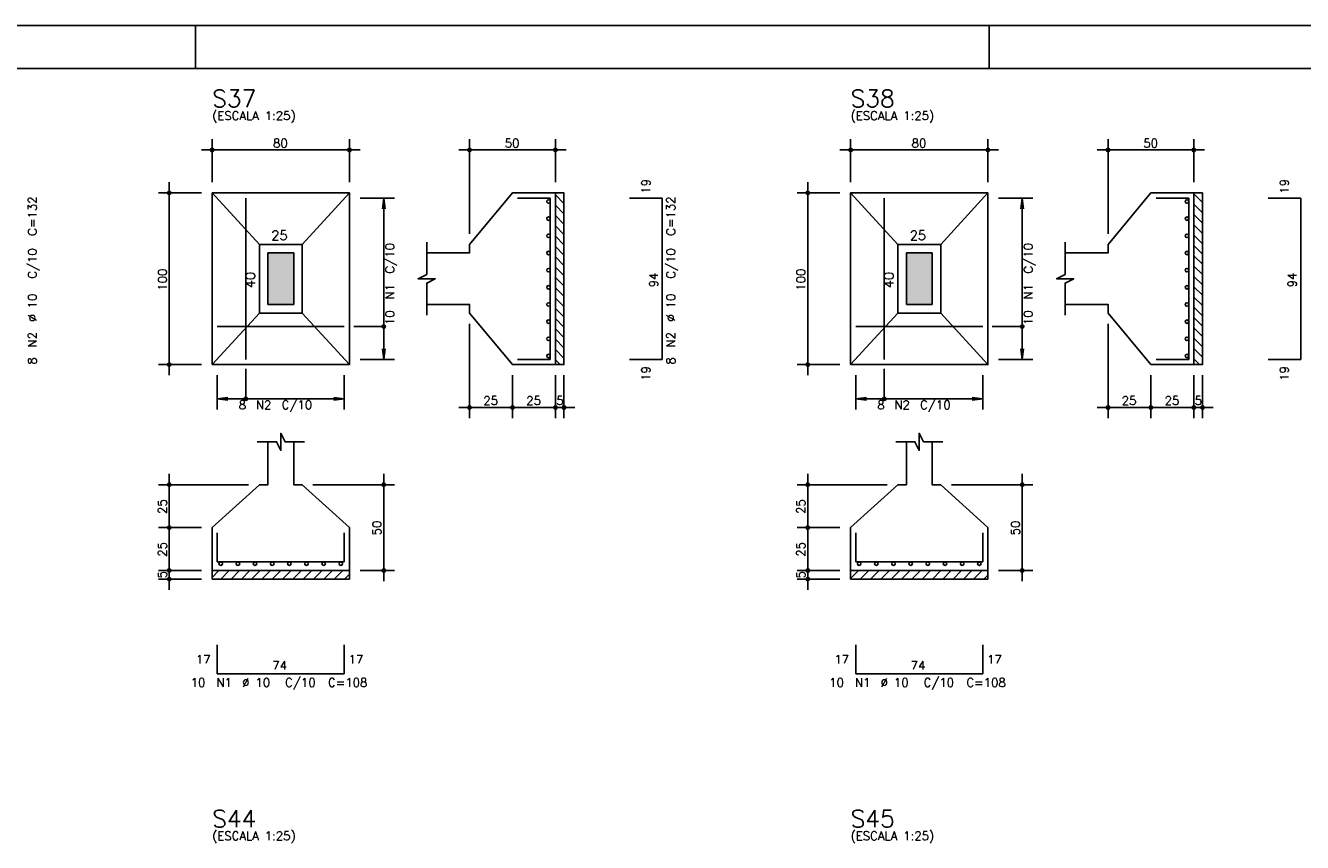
# Model space of a CAD drawing. Extents: x 0 to 119, y 0 to 84.
# Tile 13 of 16: x 59 to 89, y 65 to 84. Entities that reach past the tile are written whole.
import ezdxf

# ---------------------------------------------------------------- set-up
doc = ezdxf.new("R2010")
doc.units = 0
doc.header["$MEASUREMENT"] = 0
for name, color, linetype in [('1', 1, 'CONTINUOUS'), ('2', 2, 'CONTINUOUS'), ('3', 3, 'CONTINUOUS'), ('6', 6, 'CONTINUOUS'), ('7', 7, 'CONTINUOUS'), ('8', 8, 'CONTINUOUS'), ('9', 9, 'CONTINUOUS')]:
    doc.layers.add(name, color=color, linetype=linetype)
doc.styles.get("Standard").update_dxf_attribs({"font": 'ROMANS.SHX'})

msp = doc.modelspace()

# ---------------------------------------------------------------- linework, layer by layer
at = {"layer": '1', "linetype": 'Continuous'}
for p, q in [((0, 84.099998), (118.900002, 84.099998)), ((63.400002, 83.099998), (63.400002, 84.099998)), ((81.900002, 83.099998), (81.900002, 84.099998)), ((71.78853, 80.154575), (71.98853, 79.954575)), ((71.983521, 80.2), (71.98853, 80.194991)), ((86.67067, 80.178246), (86.87067, 79.978246)), ((71.78853, 79.914159), (71.98853, 79.714159)), ((86.67067, 79.93783), (86.87067, 79.73783)), ((71.78853, 79.673743), (71.98853, 79.473743)), ((86.67067, 79.697413), (86.87067, 79.497413)), ((71.78853, 79.433326), (71.98853, 79.233326)), ((71.78853, 79.19291), (71.98853, 78.99291)), ((86.67067, 79.456997), (86.87067, 79.256997)), ((86.67067, 79.216581), (86.87067, 79.016581)), ((71.78853, 78.952494), (71.98853, 78.752494)), ((86.67067, 78.976165), (86.87067, 78.776165)), ((71.78853, 78.712077), (71.98853, 78.512077)), ((86.67067, 78.735748), (86.87067, 78.535748)), ((71.78853, 78.471661), (71.98853, 78.271661)), ((86.67067, 78.495332), (86.87067, 78.295332)), ((71.78853, 78.231245), (71.98853, 78.031245)), ((71.78853, 77.990828), (71.98853, 77.790828)), ((86.67067, 78.254916), (86.87067, 78.054916)), ((86.67067, 78.014499), (86.87067, 77.814499)), ((71.78853, 77.750412), (71.98853, 77.550412)), ((86.67067, 77.774083), (86.87067, 77.574083)), ((71.78853, 77.509996), (71.98853, 77.309996)), ((86.67067, 77.533667), (86.87067, 77.333667)), ((71.78853, 77.269579), (71.98853, 77.069579)), ((86.67067, 77.29325), (86.87067, 77.09325)), ((71.78853, 77.029163), (71.98853, 76.829163)), ((86.67067, 77.052834), (86.87067, 76.852834)), ((86.67067, 76.812418), (86.87067, 76.612418)), ((71.78853, 76.788747), (71.98853, 76.588747)), ((71.78853, 76.548331), (71.98853, 76.348331)), ((86.67067, 76.572002), (86.87067, 76.372002)), ((71.78853, 76.307914), (71.896444, 76.2)), ((86.67067, 76.331585), (86.802255, 76.2)), ((63.78853, 71.241435), (63.947095, 71.4)), ((63.987511, 71.2), (64.187511, 71.4)), ((64.227927, 71.2), (64.427927, 71.4)), ((64.468343, 71.2), (64.668343, 71.4)), ((64.70876, 71.2), (64.90876, 71.4)), ((64.949176, 71.2), (65.149176, 71.4)), ((65.189592, 71.2), (65.389592, 71.4)), ((65.430009, 71.2), (65.630009, 71.4)), ((65.670425, 71.2), (65.870425, 71.4)), ((65.910841, 71.2), (66.110841, 71.4)), ((66.151258, 71.2), (66.351258, 71.4)), ((66.391674, 71.2), (66.591674, 71.4)), ((66.63209, 71.2), (66.83209, 71.4)), ((66.872506, 71.2), (66.98853, 71.316024)), ((78.67067, 71.217765), (78.852905, 71.4)), ((78.893322, 71.2), (79.093322, 71.4)), ((79.133738, 71.2), (79.333738, 71.4)), ((79.374154, 71.2), (79.574154, 71.4)), ((79.614571, 71.2), (79.814571, 71.4)), ((79.854987, 71.2), (80.054987, 71.4)), ((80.095403, 71.2), (80.295403, 71.4)), ((80.33582, 71.2), (80.53582, 71.4)), ((80.576236, 71.2), (80.776236, 71.4)), ((80.816652, 71.2), (81.016652, 71.4)), ((81.057069, 71.2), (81.257069, 71.4)), ((81.297485, 71.2), (81.497485, 71.4)), ((81.537901, 71.2), (81.737901, 71.4)), ((81.778317, 71.2), (81.87067, 71.292353))]:
    msp.add_line(p, q, dxfattribs=at)
for points in [[(71.78853, 76.2), (71.78853, 80.2), (71.98853, 80.2), (71.98853, 76.2), (71.78853, 76.2)], [(86.67067, 76.2), (86.67067, 80.2), (86.87067, 80.2), (86.87067, 76.2), (86.67067, 76.2)], [(63.78853, 71.4), (66.98853, 71.4), (66.98853, 71.2), (63.78853, 71.2), (63.78853, 71.4)], [(78.67067, 71.4), (81.87067, 71.4), (81.87067, 71.2), (78.67067, 71.2), (78.67067, 71.4)]]:
    msp.add_lwpolyline(points, dxfattribs=at)
at = {"layer": '2', "linetype": 'Continuous'}
for p, q in [((63.78853, 80.45), (63.78853, 81.45)), ((66.98853, 80.45), (66.98853, 81.45)), ((69.78853, 79.25), (69.78853, 81.45)), ((71.78853, 80.45), (71.78853, 81.45)), ((78.67067, 80.45), (78.67067, 81.45)), ((81.87067, 80.45), (81.87067, 81.45)), ((84.67067, 79.25), (84.67067, 81.45)), ((86.67067, 80.45), (86.67067, 81.45)), ((63.53853, 81.2), (67.23853, 81.2)), ((72.03853, 81.2), (69.53853, 81.2)), ((78.42067, 81.2), (82.12067, 81.2)), ((86.92067, 81.2), (84.42067, 81.2)), ((62.78853, 75.95), (62.78853, 80.45)), ((77.67067, 75.95), (77.67067, 80.45)), ((63.53853, 80.2), (62.53853, 80.2)), ((63.78853, 80.2), (63.78853, 80.2)), ((63.78853, 80.2), (63.78853, 80.2)), ((66.98853, 80.2), (66.98853, 80.2)), ((66.98853, 80.08), (66.98853, 80.08)), ((67.23853, 80.08), (68.03853, 80.08)), ((67.78853, 80.08), (67.755898, 79.832139)), ((67.78853, 76.32), (67.78853, 80.08)), ((67.78853, 80.08), (67.821162, 79.832139)), ((71.78853, 80.2), (71.78853, 80.2)), ((78.42067, 80.2), (77.42067, 80.2)), ((78.67067, 80.2), (78.67067, 80.2)), ((78.67067, 80.2), (78.67067, 80.2)), ((81.87067, 80.2), (81.87067, 80.2)), ((81.87067, 80.08), (81.87067, 80.08)), ((82.12067, 80.08), (82.92067, 80.08)), ((82.67067, 80.08), (82.638038, 79.832139)), ((82.67067, 76.32), (82.67067, 80.08)), ((82.67067, 80.08), (82.703302, 79.832139)), ((86.67067, 80.2), (86.67067, 80.2)), ((69.78853, 79), (69.78853, 79)), ((84.67067, 79), (84.67067, 79)), ((69.78853, 77.4), (69.78853, 77.4)), ((84.67067, 77.4), (84.67067, 77.4)), ((69.78853, 77.15), (69.78853, 74.95)), ((84.67067, 77.15), (84.67067, 74.95)), ((67.78853, 76.32), (67.755898, 76.567861)), ((67.78853, 76.32), (67.821162, 76.567861)), ((82.67067, 76.32), (82.638038, 76.567861)), ((82.67067, 76.32), (82.703302, 76.567861)), ((63.53853, 76.2), (62.53853, 76.2)), ((63.78853, 76.2), (63.78853, 76.2)), ((63.90853, 76.2), (63.90853, 76.2)), ((66.86853, 76.2), (66.86853, 76.2)), ((66.98853, 76.32), (66.98853, 76.32)), ((67.23853, 76.32), (68.03853, 76.32)), ((70.78853, 76.2), (70.78853, 76.2)), ((70.78853, 76.2), (70.78853, 76.2)), ((71.78853, 76.2), (71.78853, 76.2)), ((71.78853, 76.2), (71.78853, 76.2)), ((71.98853, 76.2), (71.98853, 76.2)), ((78.42067, 76.2), (77.42067, 76.2)), ((78.67067, 76.2), (78.67067, 76.2)), ((78.79067, 76.2), (78.79067, 76.2)), ((81.75067, 76.2), (81.75067, 76.2)), ((81.87067, 76.32), (81.87067, 76.32)), ((82.12067, 76.32), (82.92067, 76.32)), ((85.67067, 76.2), (85.67067, 76.2)), ((85.67067, 76.2), (85.67067, 76.2)), ((86.67067, 76.2), (86.67067, 76.2)), ((86.67067, 76.2), (86.67067, 76.2)), ((86.87067, 76.2), (86.87067, 76.2)), ((63.90853, 75.95), (63.90853, 75.15)), ((66.86853, 75.95), (66.86853, 75.15)), ((70.78853, 75.95), (70.78853, 74.95)), ((70.78853, 75.95), (70.78853, 74.95)), ((71.78853, 75.95), (71.78853, 74.95)), ((71.78853, 75.95), (71.78853, 74.95)), ((71.98853, 75.95), (71.98853, 74.95)), ((78.79067, 75.95), (78.79067, 75.15)), ((81.75067, 75.95), (81.75067, 75.15)), ((85.67067, 75.95), (85.67067, 74.95)), ((85.67067, 75.95), (85.67067, 74.95)), ((86.67067, 75.95), (86.67067, 74.95)), ((86.67067, 75.95), (86.67067, 74.95)), ((86.87067, 75.95), (86.87067, 74.95)), ((63.90853, 75.4), (64.156391, 75.432632)), ((63.90853, 75.4), (66.86853, 75.4)), ((63.90853, 75.4), (64.156391, 75.367368)), ((66.86853, 75.4), (66.620669, 75.432632)), ((66.86853, 75.4), (66.620669, 75.367368)), ((78.79067, 75.4), (79.038531, 75.432632)), ((78.79067, 75.4), (81.75067, 75.4)), ((78.79067, 75.4), (79.038531, 75.367368)), ((81.75067, 75.4), (81.502809, 75.432632)), ((81.75067, 75.4), (81.502809, 75.367368)), ((71.03853, 75.2), (69.53853, 75.2)), ((72.03853, 75.2), (70.53853, 75.2)), ((71.53853, 75.2), (72.23853, 75.2)), ((85.92067, 75.2), (84.42067, 75.2)), ((86.92067, 75.2), (85.42067, 75.2)), ((86.42067, 75.2), (87.12067, 75.2)), ((62.78853, 72.15), (62.78853, 73.65)), ((67.78853, 71.15), (67.78853, 73.65)), ((77.67067, 72.15), (77.67067, 73.65)), ((82.67067, 71.15), (82.67067, 73.65)), ((64.63853, 73.4), (62.53853, 73.4)), ((64.88853, 73.4), (64.88853, 73.4)), ((65.88853, 73.4), (65.88853, 73.4)), ((66.13853, 73.4), (68.03853, 73.4)), ((79.52067, 73.4), (77.42067, 73.4)), ((79.77067, 73.4), (79.77067, 73.4)), ((80.77067, 73.4), (80.77067, 73.4)), ((81.02067, 73.4), (82.92067, 73.4)), ((62.78853, 71.15), (62.78853, 72.65)), ((77.67067, 71.15), (77.67067, 72.65)), ((63.53853, 72.4), (62.53853, 72.4)), ((63.53853, 72.4), (62.53853, 72.4)), ((63.78853, 72.4), (63.78853, 72.4)), ((63.78853, 72.4), (63.78853, 72.4)), ((78.42067, 72.4), (77.42067, 72.4)), ((78.42067, 72.4), (77.42067, 72.4)), ((78.67067, 72.4), (78.67067, 72.4)), ((78.67067, 72.4), (78.67067, 72.4)), ((62.78853, 70.95), (62.78853, 71.65)), ((77.67067, 70.95), (77.67067, 71.65)), ((63.53853, 71.4), (62.53853, 71.4)), ((63.53853, 71.4), (62.53853, 71.4)), ((63.53853, 71.2), (62.53853, 71.2)), ((63.78853, 71.4), (63.78853, 71.4)), ((63.78853, 71.4), (63.78853, 71.4)), ((63.78853, 71.2), (63.78853, 71.2)), ((66.98853, 71.4), (66.98853, 71.4)), ((67.23853, 71.4), (68.03853, 71.4)), ((78.42067, 71.4), (77.42067, 71.4)), ((78.42067, 71.4), (77.42067, 71.4)), ((78.42067, 71.2), (77.42067, 71.2)), ((78.67067, 71.4), (78.67067, 71.4)), ((78.67067, 71.4), (78.67067, 71.4)), ((78.67067, 71.2), (78.67067, 71.2)), ((81.87067, 71.4), (81.87067, 71.4)), ((82.12067, 71.4), (82.92067, 71.4))]:
    msp.add_line(p, q, dxfattribs=at)
for points in [[(63.78853, 76.2), (66.98853, 76.2), (66.98853, 80.2), (63.78853, 80.2), (63.78853, 76.2)], [(64.88853, 79), (63.78853, 80.2)], [(65.88853, 79), (66.98853, 80.2)], [(68.78853, 77.6), (69.78853, 77.6), (69.78853, 77.4), (70.78853, 76.2), (71.78853, 76.2), (71.78853, 80.2), (70.78853, 80.2), (69.78853, 79), (69.78853, 78.8), (68.78853, 78.8)], [(78.67067, 76.2), (81.87067, 76.2), (81.87067, 80.2), (78.67067, 80.2), (78.67067, 76.2)], [(79.77067, 79), (78.67067, 80.2)], [(80.77067, 79), (81.87067, 80.2)], [(83.67067, 77.6), (84.67067, 77.6), (84.67067, 77.4), (85.67067, 76.2), (86.67067, 76.2), (86.67067, 80.2), (85.67067, 80.2), (84.67067, 79), (84.67067, 78.8), (83.67067, 78.8)], [(64.88853, 77.4), (65.88853, 77.4), (65.88853, 79), (64.88853, 79), (64.88853, 77.4)], [(68.78853, 77.35), (68.78853, 78.1), (68.98853, 78.2), (68.58853, 78.2), (68.78853, 78.3), (68.78853, 79.05)], [(79.77067, 77.4), (80.77067, 77.4), (80.77067, 79), (79.77067, 79), (79.77067, 77.4)], [(83.67067, 77.35), (83.67067, 78.1), (83.87067, 78.2), (83.47067, 78.2), (83.67067, 78.3), (83.67067, 79.05)], [(65.08853, 77.6), (65.68853, 77.6), (65.68853, 78.8), (65.08853, 78.8), (65.08853, 77.6)], [(79.97067, 77.6), (80.57067, 77.6), (80.57067, 78.8), (79.97067, 78.8), (79.97067, 77.6)], [(64.88853, 77.4), (63.78853, 76.2)], [(65.88853, 77.4), (66.98853, 76.2)], [(79.77067, 77.4), (78.67067, 76.2)], [(80.77067, 77.4), (81.87067, 76.2)], [(67.78853, 77.085), (67.08853, 77.085)], [(82.67067, 77.085), (81.97067, 77.085)], [(64.57353, 75.4), (64.57353, 76.1)], [(79.45567, 75.4), (79.45567, 76.1)], [(64.83853, 74.4), (65.28853, 74.4), (65.38853, 74.2), (65.38853, 74.6), (65.48853, 74.4), (65.93853, 74.4)], [(79.72067, 74.4), (80.17067, 74.4), (80.27067, 74.2), (80.27067, 74.6), (80.37067, 74.4), (80.82067, 74.4)], [(65.08853, 74.4), (65.08853, 73.4), (64.88853, 73.4), (63.78853, 72.4), (63.78853, 71.4), (66.98853, 71.4), (66.98853, 72.4), (65.88853, 73.4), (65.68853, 73.4), (65.68853, 74.4)], [(79.97067, 74.4), (79.97067, 73.4), (79.77067, 73.4), (78.67067, 72.4), (78.67067, 71.4), (81.87067, 71.4), (81.87067, 72.4), (80.77067, 73.4), (80.57067, 73.4), (80.57067, 74.4)]]:
    msp.add_lwpolyline(points, dxfattribs=at)
for centre, radius in [((63.78853, 81.2), 0.04), ((63.78853, 81.2), 0.02), ((66.98853, 81.2), 0.04), ((66.98853, 81.2), 0.02), ((69.78853, 81.2), 0.04), ((69.78853, 81.2), 0.02), ((71.78853, 81.2), 0.04), ((71.78853, 81.2), 0.02), ((78.67067, 81.2), 0.04), ((78.67067, 81.2), 0.02), ((81.87067, 81.2), 0.04), ((81.87067, 81.2), 0.02), ((84.67067, 81.2), 0.04), ((84.67067, 81.2), 0.02), ((86.67067, 81.2), 0.04), ((86.67067, 81.2), 0.02), ((62.78853, 80.2), 0.04), ((62.78853, 80.2), 0.02), ((77.67067, 80.2), 0.04), ((77.67067, 80.2), 0.02), ((67.78853, 77.085), 0.04), ((82.67067, 77.085), 0.04), ((62.78853, 76.2), 0.04), ((62.78853, 76.2), 0.02), ((77.67067, 76.2), 0.04), ((77.67067, 76.2), 0.02), ((64.57353, 75.4), 0.04), ((79.45567, 75.4), 0.04), ((69.78853, 75.2), 0.04), ((69.78853, 75.2), 0.02), ((70.78853, 75.2), 0.04), ((70.78853, 75.2), 0.04), ((70.78853, 75.2), 0.02), ((70.78853, 75.2), 0.02), ((71.78853, 75.2), 0.04), ((71.78853, 75.2), 0.04), ((71.78853, 75.2), 0.02), ((71.78853, 75.2), 0.02), ((71.98853, 75.2), 0.04), ((71.98853, 75.2), 0.02), ((84.67067, 75.2), 0.04), ((84.67067, 75.2), 0.02), ((85.67067, 75.2), 0.04), ((85.67067, 75.2), 0.04), ((85.67067, 75.2), 0.02), ((85.67067, 75.2), 0.02), ((86.67067, 75.2), 0.04), ((86.67067, 75.2), 0.04), ((86.67067, 75.2), 0.02), ((86.67067, 75.2), 0.02), ((86.87067, 75.2), 0.04), ((86.87067, 75.2), 0.02), ((62.78853, 73.4), 0.04), ((62.78853, 73.4), 0.02), ((67.78853, 73.4), 0.04), ((67.78853, 73.4), 0.02), ((77.67067, 73.4), 0.04), ((77.67067, 73.4), 0.02), ((82.67067, 73.4), 0.04), ((82.67067, 73.4), 0.02), ((62.78853, 72.4), 0.04), ((62.78853, 72.4), 0.04), ((62.78853, 72.4), 0.02), ((62.78853, 72.4), 0.02), ((77.67067, 72.4), 0.04), ((77.67067, 72.4), 0.04), ((77.67067, 72.4), 0.02), ((77.67067, 72.4), 0.02), ((62.78853, 71.4), 0.04), ((62.78853, 71.4), 0.04), ((67.78853, 71.4), 0.04), ((77.67067, 71.4), 0.04), ((77.67067, 71.4), 0.04), ((82.67067, 71.4), 0.04), ((62.78853, 71.2), 0.04), ((62.78853, 71.4), 0.02), ((62.78853, 71.4), 0.02), ((62.78853, 71.2), 0.02), ((67.78853, 71.4), 0.02), ((77.67067, 71.2), 0.04), ((77.67067, 71.4), 0.02), ((77.67067, 71.4), 0.02), ((77.67067, 71.2), 0.02), ((82.67067, 71.4), 0.02)]:
    msp.add_circle(centre, radius, dxfattribs=at)
at = {"layer": '3', "linetype": 'Continuous'}
for centre in [(71.62722, 80), (86.50936, 80), (71.62722, 79.6), (86.50936, 79.6), (71.62722, 79.2), (86.50936, 79.2), (71.62722, 78.8), (86.50936, 78.8), (71.62722, 78.4), (86.50936, 78.4), (71.62722, 78), (86.50936, 78), (71.62722, 77.6), (86.50936, 77.6), (71.62722, 77.2), (86.50936, 77.2), (71.62722, 76.8), (86.50936, 76.8), (71.62722, 76.4), (86.50936, 76.4), (63.98853, 71.55869), (64.38853, 71.55869), (64.78853, 71.55869), (65.18853, 71.55869), (65.58853, 71.55869), (65.98853, 71.55869), (66.38853, 71.55869), (66.78853, 71.55869), (78.87067, 71.55869), (79.27067, 71.55869), (79.67067, 71.55869), (80.07067, 71.55869), (80.47067, 71.55869), (80.87067, 71.55869), (81.27067, 71.55869), (81.67067, 71.55869)]:
    msp.add_circle(centre, 0.04131, dxfattribs=at)
at = {"layer": '6', "linetype": 'Continuous'}
for p, q in [((64.57353, 76.32), (64.57353, 80.08)), ((71.66853, 80.08), (70.90853, 80.08)), ((71.66853, 76.32), (71.66853, 80.08)), ((74.27853, 80.08), (73.51853, 80.08)), ((74.27853, 76.32), (74.27853, 80.08)), ((79.45567, 76.32), (79.45567, 80.08)), ((86.55067, 80.08), (85.79067, 80.08)), ((86.55067, 76.32), (86.55067, 80.08)), ((89.16067, 80.08), (88.40067, 80.08)), ((89.16067, 76.32), (89.16067, 80.08)), ((63.90853, 77.085), (66.86853, 77.085)), ((78.79067, 77.085), (81.75067, 77.085)), ((70.90853, 76.32), (71.66853, 76.32)), ((73.51853, 76.32), (74.27853, 76.32)), ((85.79067, 76.32), (86.55067, 76.32)), ((88.40067, 76.32), (89.16067, 76.32)), ((63.90853, 72.28), (63.90853, 71.6)), ((66.86853, 71.6), (66.86853, 72.28)), ((78.79067, 72.28), (78.79067, 71.6)), ((81.75067, 71.6), (81.75067, 72.28)), ((63.90853, 71.6), (66.86853, 71.6)), ((78.79067, 71.6), (81.75067, 71.6)), ((63.90853, 69.67), (63.90853, 68.99)), ((66.86853, 68.99), (66.86853, 69.67)), ((78.79067, 69.67), (78.79067, 68.99)), ((81.75067, 68.99), (81.75067, 69.67)), ((63.90853, 68.99), (66.86853, 68.99)), ((78.79067, 68.99), (81.75067, 68.99))]:
    msp.add_line(p, q, dxfattribs=at)
at = {"layer": '8', "linetype": 'Continuous'}
msp.add_line((2.5, 83.099998), (117.900002, 83.099998), dxfattribs=at)
at = {"layer": '9', "linetype": 'Continuous'}
for points in [[(65.08853, 77.6), (65.68853, 77.6), (65.68853, 78.8)], [(65.08853, 77.6), (65.68853, 78.8), (65.08853, 78.8)], [(65.08853, 77.6), (65.08853, 78.8), (65.08853, 77.6)], [(79.97067, 77.6), (80.57067, 77.6), (80.57067, 78.8)], [(79.97067, 77.6), (80.57067, 78.8), (79.97067, 78.8)], [(79.97067, 77.6), (79.97067, 78.8), (79.97067, 77.6)]]:
    msp.add_solid(points, dxfattribs=at)

# ---------------------------------------------------------------- texts
at = {"layer": '2', "linetype": 'Continuous'}
for s, height, p in [('(ESCALA 1:25)', 0.2, (63.78853, 81.9)), ('(ESCALA 1:25)', 0.2, (78.67067, 81.9)), ('80', 0.2, (65.20853, 81.26)), ('50', 0.2, (70.60853, 81.26)), ('80', 0.2, (80.09067, 81.26)), ('50', 0.2, (85.49067, 81.26)), ('25', 0.22, (65.16853, 79.1)), ('25', 0.22, (80.05067, 79.1)), ('8', 0.2, (64.40853, 75.16)), ('N2', 0.2, (64.80853, 75.16)), ('C/10', 0.2, (65.40853, 75.16)), ('25', 0.2, (70.10853, 75.26)), ('25', 0.2, (71.10853, 75.26)), ('5', 0.2, (71.80853, 75.26)), ('8', 0.2, (79.29067, 75.16)), ('N2', 0.2, (79.69067, 75.16)), ('C/10', 0.2, (80.29067, 75.16)), ('25', 0.2, (84.99067, 75.26)), ('25', 0.2, (85.99067, 75.26)), ('5', 0.2, (86.69067, 75.26)), ('17', 0.2, (63.40853, 69.23)), ('17', 0.2, (66.96853, 69.23)), ('17', 0.2, (78.29067, 69.23)), ('17', 0.2, (81.85067, 69.23)), ('74', 0.2, (65.18853, 69.09)), ('74', 0.2, (80.07067, 69.09)), ('10', 0.2, (63.28853, 68.69)), ('N1', 0.2, (63.88853, 68.69)), ('%%c 10', 0.2, (64.48853, 68.69)), ('C/10', 0.2, (65.48853, 68.69)), ('C=108', 0.2, (66.48853, 68.69)), ('10', 0.2, (78.17067, 68.69)), ('N1', 0.2, (78.77067, 68.69)), ('%%c 10', 0.2, (79.37067, 68.69)), ('C/10', 0.2, (80.37067, 68.69)), ('C=108', 0.2, (81.37067, 68.69)), ('(ESCALA 1:25)', 0.2, (63.78853, 65.1168)), ('(ESCALA 1:25)', 0.2, (78.67067, 65.1168))]:
    msp.add_text(s, height=height, dxfattribs=at).set_placement(p)
for s, height, p in [('19', 0.2, (73.99853, 80.18)), ('19', 0.2, (88.88067, 80.18)), ('C=132', 0.2, (59.6964, 79.2)), ('C=132', 0.2, (74.57853, 79.2)), ('C/10', 0.2, (68.02853, 78.32)), ('C/10', 0.2, (82.91067, 78.32)), ('C/10', 0.2, (59.6964, 78.2)), ('C/10', 0.2, (74.57853, 78.2)), ('100', 0.2, (62.72853, 77.92)), ('40', 0.22, (64.78853, 77.98)), ('94', 0.2, (74.17853, 78)), ('100', 0.2, (77.61067, 77.92)), ('40', 0.22, (79.67067, 77.98)), ('94', 0.2, (89.06067, 78)), ('N1', 0.2, (68.02853, 77.72)), ('N1', 0.2, (82.91067, 77.72)), ('%%c 10', 0.2, (59.6964, 77.2)), ('%%c 10', 0.2, (74.57853, 77.2)), ('10', 0.2, (68.02853, 77.12)), ('10', 0.2, (82.91067, 77.12)), ('N2', 0.2, (59.6964, 76.6)), ('N2', 0.2, (74.57853, 76.6)), ('8', 0.2, (59.6964, 76.2)), ('8', 0.2, (74.57853, 76.2)), ('19', 0.2, (73.99853, 75.82)), ('19', 0.2, (88.88067, 75.82)), ('25', 0.2, (62.72853, 72.72)), ('25', 0.2, (77.61067, 72.72)), ('50', 0.2, (67.72853, 72.22)), ('50', 0.2, (82.61067, 72.22)), ('25', 0.2, (62.72853, 71.72)), ('25', 0.2, (77.61067, 71.72)), ('5', 0.2, (62.72853, 71.22)), ('5', 0.2, (77.61067, 71.22))]:
    msp.add_text(s, height=height, rotation=90, dxfattribs=at).set_placement(p)
at = {"layer": '7', "linetype": 'Continuous'}
for s, p in [('S37', (63.78853, 82.2)), ('S38', (78.67067, 82.2)), ('S44', (63.78853, 65.4168)), ('S45', (78.67067, 65.4168))]:
    msp.add_text(s, height=0.4, dxfattribs=at).set_placement(p)

doc.saveas('drawing.dxf')
